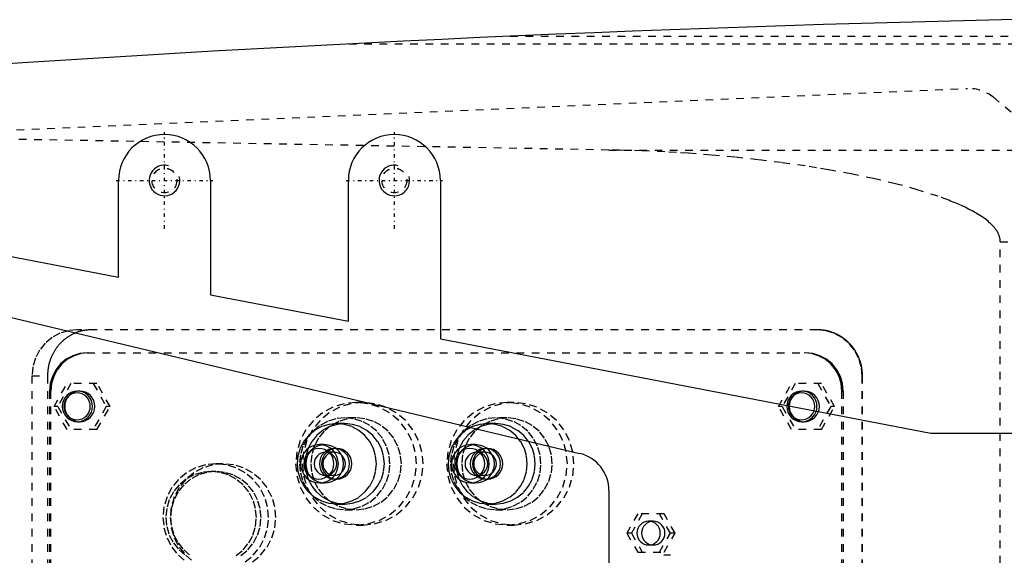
# Model space of a CAD drawing. Extents: x -1055 to 186, y -120 to 120.
# Tile 4 of 8: x -819 to -690, y 9 to 79. Entities that reach past the tile are written whole.
import ezdxf

# ---------------------------------------------------------------- set-up
doc = ezdxf.new("R2010")
doc.units = 0
doc.linetypes.add('CENTER', pattern=[1.5, 0.45, -0.5, 0.05, -0.5])
doc.linetypes.add('DASHED', pattern=[2, 1, -1])
for name, color, linetype in [('AM_0', 7, 'CONTINUOUS'), ('AM_10', 7, 'CONTINUOUS'), ('AM_3', 7, 'DASHED'), ('AM_7', 7, 'CENTER')]:
    doc.layers.add(name, color=color, linetype=linetype)

msp = doc.modelspace()

# ---------------------------------------------------------------- linework, layer by layer
at = {"layer": 'AM_0', "color": 7, "linetype": 'CONTINUOUS'}
for p, q in [((-806, 45.38), (-806, 58)), ((-794, 58), (-794, 43.08)), ((-776, 39.62), (-776, 58)), ((-764, 58), (-764, 37.31)), ((-830, 50), (-806, 45.38)), ((-794, 43.08), (-776, 39.62)), ((-828.85, 42.23), (-745.84, 22.36)), ((-764, 37.31), (-700, 25)), ((-700, 25), (-686.46, 25)), ((-742, 17.5), (-742, 7))]:
    msp.add_line(p, q, dxfattribs=at)
for centre, radius, start, end in [((-623.05, -2920.27), 3000, 91.26165, 97.35313), ((-800, 58), 6, 0, 180), ((-770, 58), 6, 0, 180), ((-747, 17.5), 5, 0, 76.5442)]:
    msp.add_arc(centre, radius, start, end, dxfattribs=at)
at = {"layer": 'AM_10', "color": 7, "linetype": 'CONTINUOUS'}
for centre in [(-800, 58), (-770, 58)]:
    msp.add_arc(centre, 2, 75, 15, dxfattribs=at)
at = {"layer": 'AM_3', "color": 6, "linetype": 'DASHED'}
for p, q in [((-775.92, 75.83), (-534.85, 75.83)), ((-754.88, 76.83), (-538.61, 76.83)), ((-925.22, 60), (-695.22, 70)), ((-691.83, 68.87), (-681.34, 60.27)), ((-742.03, 61.98), (-839.33, 63.73)), ((-742.03, 61.98), (-683.43, 61.98)), ((-690.94, 50), (-563.33, 50)), ((-690.94, -50), (-690.94, 50)), ((-714.78, 38.5), (-811.38, 38.5)), ((-810.08, 35.5), (-716.35, 35.5)), ((-817.29, 32.5), (-817.29, -32.5)), ((-817.29, 32.5), (-815.26, 32.5)), ((-815.26, 32.5), (-815.26, -32.5)), ((-708.96, -32.5), (-708.96, 32.5)), ((-708.96, 32.5), (-708.91, 32.5)), ((-708.91, -32.5), (-708.91, 32.5)), ((-814.41, 28.5), (-812.71, 31.5)), ((-812.22, 31.5), (-813.93, 28.5)), ((-808.81, 31.5), (-812.71, 31.5)), ((-809.3, 31.5), (-807.59, 28.5)), ((-807.1, 28.5), (-808.81, 31.5)), ((-719.87, 28.5), (-718.17, 31.5)), ((-717.68, 31.5), (-719.39, 28.5)), ((-714.27, 31.5), (-718.17, 31.5)), ((-714.75, 31.5), (-713.05, 28.5)), ((-712.56, 28.5), (-714.27, 31.5)), ((-815, 30.5), (-814.83, 30.5)), ((-815, 30.5), (-815, -30.5)), ((-814.83, -30.5), (-814.83, 30.5)), ((-811.05, 30.5), (-811.36, 30.5)), ((-716.51, 30.5), (-716.82, 30.5)), ((-711.6, 30.5), (-711.42, 30.5)), ((-711.6, -30.5), (-711.6, 30.5)), ((-711.42, 30.5), (-711.42, -30.5)), ((-812.71, 25.5), (-814.41, 28.5)), ((-813.93, 28.5), (-814.41, 28.5)), ((-813.93, 28.5), (-812.22, 25.5)), ((-807.59, 28.5), (-809.3, 25.5)), ((-808.81, 25.5), (-807.1, 28.5)), ((-807.1, 28.5), (-807.59, 28.5)), ((-774.13, 29), (-775, 29)), ((-754.43, 29), (-755.3, 29)), ((-718.17, 25.5), (-719.87, 28.5)), ((-719.39, 28.5), (-719.87, 28.5)), ((-719.39, 28.5), (-717.68, 25.5)), ((-713.05, 28.5), (-714.75, 25.5)), ((-714.27, 25.5), (-712.56, 28.5)), ((-712.56, 28.5), (-713.05, 28.5)), ((-775, 27), (-776.47, 27)), ((-755.3, 27), (-756.78, 27)), ((-811.36, 26.5), (-811.05, 26.5)), ((-776.47, 26.25), (-777.52, 26.25)), ((-756.78, 26.25), (-757.82, 26.25)), ((-716.82, 26.5), (-716.51, 26.5)), ((-808.81, 25.5), (-812.71, 25.5)), ((-714.27, 25.5), (-718.17, 25.5)), ((-779.1, 23.5), (-779.77, 23.5)), ((-759.4, 23.5), (-760.08, 23.5)), ((-777.86, 22.5), (-778.99, 22.5)), ((-777.52, 23), (-777.81, 23)), ((-758.17, 22.5), (-759.3, 22.5)), ((-757.82, 23), (-758.12, 23)), ((-792.35, 21), (-793.3, 21)), ((-793.3, 20), (-793.91, 20)), ((-778.99, 19.5), (-777.86, 19.5)), ((-759.3, 19.5), (-758.17, 19.5)), ((-779.77, 18.5), (-779.1, 18.5)), ((-777.81, 19), (-777.52, 19)), ((-760.08, 18.5), (-759.4, 18.5)), ((-758.12, 19), (-757.82, 19)), ((-777.52, 15.75), (-776.47, 15.75)), ((-757.82, 15.75), (-756.78, 15.75)), ((-776.47, 15), (-775, 15)), ((-756.78, 15), (-755.3, 15)), ((-738.24, 14.45), (-739.67, 11.95)), ((-737.64, 14.45), (-739.06, 11.95)), ((-734.79, 14.45), (-738.24, 14.45)), ((-733.98, 11.95), (-735.4, 14.45)), ((-733.37, 11.95), (-734.79, 14.45)), ((-775, 13), (-774.13, 13)), ((-755.3, 13), (-754.43, 13)), ((-736.22, 13.5), (-736.82, 13.5)), ((-739.67, 11.95), (-738.24, 9.45)), ((-739.06, 11.95), (-739.67, 11.95)), ((-739.06, 11.95), (-737.64, 9.45)), ((-735.4, 9.45), (-733.98, 11.95)), ((-734.79, 9.45), (-733.37, 11.95)), ((-733.37, 11.95), (-733.98, 11.95)), ((-736.82, 10.4), (-736.22, 10.4)), ((-738.24, 9.45), (-734.79, 9.45)), ((-733.95, 9.05), (-734.84, 9.05))]:
    msp.add_line(p, q, dxfattribs=at)
for points in [[(-811.38, 38.5), (-812.53, 38.38), (-813.64, 38.04), (-814.66, 37.49), (-815.56, 36.74), (-816.29, 35.83), (-816.84, 34.8), (-817.17, 33.67), (-817.29, 32.5)], [(-708.96, 32.5), (-709.07, 33.67), (-709.41, 34.8), (-709.96, 35.83), (-710.69, 36.74), (-711.59, 37.49), (-712.61, 38.04), (-713.72, 38.38), (-714.87, 38.5)], [(-810.08, 35.5), (-811.04, 35.4), (-811.96, 35.12), (-812.81, 34.66), (-813.56, 34.04), (-814.17, 33.28), (-814.63, 32.41), (-814.91, 31.48), (-815, 30.5)], [(-809.9, 35.5), (-810.86, 35.4), (-811.79, 35.12), (-812.64, 34.66), (-813.38, 34.04), (-814, 33.28), (-814.45, 32.41), (-814.73, 31.48), (-814.83, 30.5)], [(-711.6, 30.5), (-711.69, 31.48), (-711.97, 32.41), (-712.43, 33.28), (-713.04, 34.04), (-713.78, 34.66), (-714.63, 35.12), (-715.56, 35.4), (-716.52, 35.5)], [(-711.42, 30.5), (-711.52, 31.48), (-711.8, 32.41), (-712.25, 33.28), (-712.86, 34.04), (-713.61, 34.66), (-714.46, 35.12), (-715.38, 35.4), (-716.35, 35.5)], [(-789.47, 8.18), (-788.43, 9.05), (-787.57, 10.11), (-786.94, 11.32), (-786.54, 12.63), (-786.41, 14), (-786.54, 15.37), (-786.94, 16.68), (-787.57, 17.89), (-788.43, 18.95), (-789.47, 19.82), (-790.67, 20.47), (-791.96, 20.87), (-793.3, 21), (-794.65, 20.87), (-795.94, 20.47), (-797.13, 19.82), (-798.18, 18.95), (-799.04, 17.89), (-799.67, 16.68), (-800.07, 15.37), (-800.2, 14), (-800.07, 12.63), (-799.67, 11.32), (-799.04, 10.11), (-798.18, 9.05), (-797.13, 8.18)], [(-788.52, 8.18), (-787.47, 9.05), (-786.62, 10.11), (-785.98, 11.32), (-785.59, 12.63), (-785.46, 14), (-785.59, 15.37), (-785.98, 16.68), (-786.62, 17.89), (-787.47, 18.95), (-788.52, 19.82), (-789.71, 20.47), (-791, 20.87), (-792.35, 21), (-793.69, 20.87), (-794.99, 20.47), (-796.18, 19.82), (-797.22, 18.95), (-798.08, 17.89), (-798.72, 16.68), (-799.11, 15.37), (-799.24, 14), (-799.11, 12.63), (-798.72, 11.32), (-798.08, 10.11), (-797.22, 9.05), (-796.18, 8.18)], [(-790.63, 9.01), (-789.73, 9.76), (-789, 10.67), (-788.45, 11.7), (-788.12, 12.83), (-788, 14), (-788.12, 15.17), (-788.45, 16.3), (-789, 17.33), (-789.73, 18.24), (-790.63, 18.99), (-791.65, 19.54), (-792.76, 19.88), (-793.91, 20), (-795.06, 19.88), (-796.17, 19.54), (-797.19, 18.99), (-798.09, 18.24), (-798.82, 17.33), (-799.37, 16.3), (-799.71, 15.17), (-799.82, 14), (-799.71, 12.83), (-799.37, 11.7), (-798.82, 10.67), (-798.09, 9.76), (-797.19, 9.01)], [(-790.02, 9.01), (-789.13, 9.76), (-788.39, 10.67), (-787.85, 11.7), (-787.51, 12.83), (-787.4, 14), (-787.51, 15.17), (-787.85, 16.3), (-788.39, 17.33), (-789.13, 18.24), (-790.02, 18.99), (-791.04, 19.54), (-792.15, 19.88), (-793.3, 20), (-794.46, 19.88), (-795.57, 19.54), (-796.59, 18.99), (-797.48, 18.24), (-798.22, 17.33), (-798.76, 16.3), (-799.1, 15.17), (-799.21, 14), (-799.1, 12.83), (-798.76, 11.7), (-798.22, 10.67), (-797.48, 9.76), (-796.59, 9.01)]]:
    msp.add_lwpolyline(points, dxfattribs=at)
for points in [[(-811.36, 30.5), (-811.74, 30.46), (-812.11, 30.35), (-812.45, 30.16), (-812.75, 29.91), (-813, 29.61), (-813.18, 29.27), (-813.29, 28.89), (-813.33, 28.5), (-813.29, 28.11), (-813.18, 27.73), (-813, 27.39), (-812.75, 27.09), (-812.45, 26.84), (-812.11, 26.65), (-811.74, 26.54), (-811.36, 26.5), (-810.97, 26.54), (-810.6, 26.65), (-810.26, 26.84), (-809.96, 27.09), (-809.72, 27.39), (-809.54, 27.73), (-809.43, 28.11), (-809.39, 28.5), (-809.43, 28.89), (-809.54, 29.27), (-809.72, 29.61), (-809.96, 29.91), (-810.26, 30.16), (-810.6, 30.35), (-810.97, 30.46)], [(-811.4, 26.75), (-811.06, 26.78), (-810.74, 26.88), (-810.44, 27.04), (-810.18, 27.26), (-809.97, 27.53), (-809.81, 27.83), (-809.71, 28.16), (-809.68, 28.5), (-809.71, 28.84), (-809.81, 29.17), (-809.97, 29.47), (-810.18, 29.74), (-810.44, 29.96), (-810.74, 30.12), (-811.06, 30.22), (-811.4, 30.25), (-811.74, 30.22), (-812.06, 30.12), (-812.36, 29.96), (-812.62, 29.74), (-812.83, 29.47), (-812.99, 29.17), (-813.09, 28.84), (-813.12, 28.5), (-813.09, 28.16), (-812.99, 27.83), (-812.83, 27.53), (-812.62, 27.26), (-812.36, 27.04), (-812.06, 26.88), (-811.74, 26.78)], [(-811.05, 30.5), (-811.44, 30.46), (-811.81, 30.35), (-812.15, 30.16), (-812.45, 29.91), (-812.69, 29.61), (-812.87, 29.27), (-812.99, 28.89), (-813.02, 28.5), (-812.99, 28.11), (-812.87, 27.73), (-812.69, 27.39), (-812.45, 27.09), (-812.15, 26.84), (-811.81, 26.65), (-811.44, 26.54), (-811.05, 26.5), (-810.67, 26.54), (-810.3, 26.65), (-809.96, 26.84), (-809.66, 27.09), (-809.42, 27.39), (-809.23, 27.73), (-809.12, 28.11), (-809.08, 28.5), (-809.12, 28.89), (-809.23, 29.27), (-809.42, 29.61), (-809.66, 29.91), (-809.96, 30.16), (-810.3, 30.35), (-810.67, 30.46)], [(-716.82, 30.5), (-717.2, 30.46), (-717.57, 30.35), (-717.91, 30.16), (-718.21, 29.91), (-718.45, 29.61), (-718.64, 29.27), (-718.75, 28.89), (-718.79, 28.5), (-718.75, 28.11), (-718.64, 27.73), (-718.45, 27.39), (-718.21, 27.09), (-717.91, 26.84), (-717.57, 26.65), (-717.2, 26.54), (-716.82, 26.5), (-716.43, 26.54), (-716.06, 26.65), (-715.72, 26.84), (-715.42, 27.09), (-715.18, 27.39), (-715, 27.73), (-714.88, 28.11), (-714.85, 28.5), (-714.88, 28.89), (-715, 29.27), (-715.18, 29.61), (-715.42, 29.91), (-715.72, 30.16), (-716.06, 30.35), (-716.43, 30.46)], [(-716.86, 26.75), (-716.52, 26.78), (-716.2, 26.88), (-715.9, 27.04), (-715.64, 27.26), (-715.43, 27.53), (-715.27, 27.83), (-715.17, 28.16), (-715.14, 28.5), (-715.17, 28.84), (-715.27, 29.17), (-715.43, 29.47), (-715.64, 29.74), (-715.9, 29.96), (-716.2, 30.12), (-716.52, 30.22), (-716.86, 30.25), (-717.2, 30.22), (-717.52, 30.12), (-717.82, 29.96), (-718.08, 29.74), (-718.29, 29.47), (-718.45, 29.17), (-718.55, 28.84), (-718.58, 28.5), (-718.55, 28.16), (-718.45, 27.83), (-718.29, 27.53), (-718.08, 27.26), (-717.82, 27.04), (-717.52, 26.88), (-717.2, 26.78)], [(-716.51, 30.5), (-716.9, 30.46), (-717.27, 30.35), (-717.61, 30.16), (-717.91, 29.91), (-718.15, 29.61), (-718.33, 29.27), (-718.44, 28.89), (-718.48, 28.5), (-718.44, 28.11), (-718.33, 27.73), (-718.15, 27.39), (-717.91, 27.09), (-717.61, 26.84), (-717.27, 26.65), (-716.9, 26.54), (-716.51, 26.5), (-716.13, 26.54), (-715.76, 26.65), (-715.42, 26.84), (-715.12, 27.09), (-714.88, 27.39), (-714.69, 27.73), (-714.58, 28.11), (-714.54, 28.5), (-714.58, 28.89), (-714.69, 29.27), (-714.88, 29.61), (-715.12, 29.91), (-715.42, 30.16), (-715.76, 30.35), (-716.13, 30.46)], [(-775, 13), (-773.46, 13.15), (-771.98, 13.61), (-770.62, 14.35), (-769.43, 15.34), (-768.45, 16.56), (-767.72, 17.94), (-767.27, 19.44), (-767.12, 21), (-767.27, 22.56), (-767.72, 24.06), (-768.45, 25.44), (-769.43, 26.66), (-770.62, 27.65), (-771.98, 28.39), (-773.46, 28.85), (-775, 29), (-776.54, 28.85), (-778.01, 28.39), (-779.38, 27.65), (-780.57, 26.66), (-781.55, 25.44), (-782.28, 24.06), (-782.73, 22.56), (-782.88, 21), (-782.73, 19.44), (-782.28, 17.94), (-781.55, 16.56), (-780.57, 15.34), (-779.38, 14.35), (-778.01, 13.61), (-776.54, 13.15)], [(-774.13, 13), (-772.59, 13.15), (-771.12, 13.61), (-769.75, 14.35), (-768.56, 15.34), (-767.58, 16.56), (-766.85, 17.94), (-766.4, 19.44), (-766.25, 21), (-766.4, 22.56), (-766.85, 24.06), (-767.58, 25.44), (-768.56, 26.66), (-769.75, 27.65), (-771.12, 28.39), (-772.59, 28.85), (-774.13, 29), (-775.67, 28.85), (-777.15, 28.39), (-778.51, 27.65), (-779.7, 26.66), (-780.68, 25.44), (-781.41, 24.06), (-781.86, 22.56), (-782.01, 21), (-781.86, 19.44), (-781.41, 17.94), (-780.68, 16.56), (-779.7, 15.34), (-778.51, 14.35), (-777.15, 13.61), (-775.67, 13.15)], [(-755.3, 13), (-753.77, 13.15), (-752.29, 13.61), (-750.93, 14.35), (-749.73, 15.34), (-748.75, 16.56), (-748.02, 17.94), (-747.58, 19.44), (-747.42, 21), (-747.58, 22.56), (-748.02, 24.06), (-748.75, 25.44), (-749.73, 26.66), (-750.93, 27.65), (-752.29, 28.39), (-753.77, 28.85), (-755.3, 29), (-756.84, 28.85), (-758.32, 28.39), (-759.68, 27.65), (-760.87, 26.66), (-761.85, 25.44), (-762.58, 24.06), (-763.03, 22.56), (-763.18, 21), (-763.03, 19.44), (-762.58, 17.94), (-761.85, 16.56), (-760.87, 15.34), (-759.68, 14.35), (-758.32, 13.61), (-756.84, 13.15)], [(-754.43, 13), (-752.9, 13.15), (-751.42, 13.61), (-750.06, 14.35), (-748.86, 15.34), (-747.88, 16.56), (-747.16, 17.94), (-746.71, 19.44), (-746.56, 21), (-746.71, 22.56), (-747.16, 24.06), (-747.88, 25.44), (-748.86, 26.66), (-750.06, 27.65), (-751.42, 28.39), (-752.9, 28.85), (-754.43, 29), (-755.97, 28.85), (-757.45, 28.39), (-758.81, 27.65), (-760.01, 26.66), (-760.99, 25.44), (-761.71, 24.06), (-762.16, 22.56), (-762.31, 21), (-762.16, 19.44), (-761.71, 17.94), (-760.99, 16.56), (-760.01, 15.34), (-758.81, 14.35), (-757.45, 13.61), (-755.97, 13.15)], [(-776.47, 15), (-775.32, 15.12), (-774.21, 15.46), (-773.19, 16.01), (-772.3, 16.76), (-771.56, 17.67), (-771.02, 18.7), (-770.68, 19.83), (-770.57, 21), (-770.68, 22.17), (-771.02, 23.3), (-771.56, 24.33), (-772.3, 25.24), (-773.19, 25.99), (-774.21, 26.54), (-775.32, 26.88), (-776.47, 27), (-777.63, 26.88), (-778.74, 26.54), (-779.76, 25.99), (-780.65, 25.24), (-781.39, 24.33), (-781.93, 23.3), (-782.27, 22.17), (-782.38, 21), (-782.27, 19.83), (-781.93, 18.7), (-781.39, 17.67), (-780.65, 16.76), (-779.76, 16.01), (-778.74, 15.46), (-777.63, 15.12)], [(-775, 15), (-773.85, 15.12), (-772.74, 15.46), (-771.72, 16.01), (-770.82, 16.76), (-770.09, 17.67), (-769.54, 18.7), (-769.2, 19.83), (-769.09, 21), (-769.2, 22.17), (-769.54, 23.3), (-770.09, 24.33), (-770.82, 25.24), (-771.72, 25.99), (-772.74, 26.54), (-773.85, 26.88), (-775, 27), (-776.15, 26.88), (-777.26, 26.54), (-778.28, 25.99), (-779.18, 25.24), (-779.91, 24.33), (-780.46, 23.3), (-780.79, 22.17), (-780.91, 21), (-780.79, 19.83), (-780.46, 18.7), (-779.91, 17.67), (-779.18, 16.76), (-778.28, 16.01), (-777.26, 15.46), (-776.15, 15.12)], [(-756.78, 15), (-755.63, 15.12), (-754.52, 15.46), (-753.5, 16.01), (-752.6, 16.76), (-751.87, 17.67), (-751.32, 18.7), (-750.98, 19.83), (-750.87, 21), (-750.98, 22.17), (-751.32, 23.3), (-751.87, 24.33), (-752.6, 25.24), (-753.5, 25.99), (-754.52, 26.54), (-755.63, 26.88), (-756.78, 27), (-757.93, 26.88), (-759.04, 26.54), (-760.06, 25.99), (-760.96, 25.24), (-761.69, 24.33), (-762.24, 23.3), (-762.57, 22.17), (-762.69, 21), (-762.57, 19.83), (-762.24, 18.7), (-761.69, 17.67), (-760.96, 16.76), (-760.06, 16.01), (-759.04, 15.46), (-757.93, 15.12)], [(-755.3, 15), (-754.15, 15.12), (-753.04, 15.46), (-752.02, 16.01), (-751.12, 16.76), (-750.39, 17.67), (-749.84, 18.7), (-749.51, 19.83), (-749.39, 21), (-749.51, 22.17), (-749.84, 23.3), (-750.39, 24.33), (-751.12, 25.24), (-752.02, 25.99), (-753.04, 26.54), (-754.15, 26.88), (-755.3, 27), (-756.46, 26.88), (-757.56, 26.54), (-758.59, 25.99), (-759.48, 25.24), (-760.22, 24.33), (-760.76, 23.3), (-761.1, 22.17), (-761.21, 21), (-761.1, 19.83), (-760.76, 18.7), (-760.22, 17.67), (-759.48, 16.76), (-758.59, 16.01), (-757.56, 15.46), (-756.46, 15.12)], [(-777.52, 15.75), (-776.51, 15.85), (-775.54, 16.15), (-774.64, 16.63), (-773.86, 17.29), (-773.22, 18.08), (-772.74, 18.99), (-772.45, 19.98), (-772.35, 21), (-772.45, 22.02), (-772.74, 23.01), (-773.22, 23.92), (-773.86, 24.71), (-774.64, 25.37), (-775.54, 25.85), (-776.51, 26.15), (-777.52, 26.25), (-778.53, 26.15), (-779.5, 25.85), (-780.39, 25.37), (-781.17, 24.71), (-781.82, 23.92), (-782.29, 23.01), (-782.59, 22.02), (-782.69, 21), (-782.59, 19.98), (-782.29, 18.99), (-781.82, 18.08), (-781.17, 17.29), (-780.39, 16.63), (-779.5, 16.15), (-778.53, 15.85)], [(-776.47, 15.75), (-775.47, 15.85), (-774.5, 16.15), (-773.6, 16.63), (-772.82, 17.29), (-772.18, 18.08), (-771.7, 18.99), (-771.4, 19.98), (-771.3, 21), (-771.4, 22.02), (-771.7, 23.01), (-772.18, 23.92), (-772.82, 24.71), (-773.6, 25.37), (-774.5, 25.85), (-775.47, 26.15), (-776.47, 26.25), (-777.48, 26.15), (-778.45, 25.85), (-779.35, 25.37), (-780.13, 24.71), (-780.77, 23.92), (-781.25, 23.01), (-781.55, 22.02), (-781.65, 21), (-781.55, 19.98), (-781.25, 18.99), (-780.77, 18.08), (-780.13, 17.29), (-779.35, 16.63), (-778.45, 16.15), (-777.48, 15.85)], [(-757.82, 15.75), (-756.81, 15.85), (-755.84, 16.15), (-754.95, 16.63), (-754.16, 17.29), (-753.52, 18.08), (-753.04, 18.99), (-752.75, 19.98), (-752.65, 21), (-752.75, 22.02), (-753.04, 23.01), (-753.52, 23.92), (-754.16, 24.71), (-754.95, 25.37), (-755.84, 25.85), (-756.81, 26.15), (-757.82, 26.25), (-758.83, 26.15), (-759.8, 25.85), (-760.69, 25.37), (-761.48, 24.71), (-762.12, 23.92), (-762.6, 23.01), (-762.89, 22.02), (-762.99, 21), (-762.89, 19.98), (-762.6, 18.99), (-762.12, 18.08), (-761.48, 17.29), (-760.69, 16.63), (-759.8, 16.15), (-758.83, 15.85)], [(-756.78, 15.75), (-755.77, 15.85), (-754.8, 16.15), (-753.91, 16.63), (-753.12, 17.29), (-752.48, 18.08), (-752, 18.99), (-751.71, 19.98), (-751.61, 21), (-751.71, 22.02), (-752, 23.01), (-752.48, 23.92), (-753.12, 24.71), (-753.91, 25.37), (-754.8, 25.85), (-755.77, 26.15), (-756.78, 26.25), (-757.79, 26.15), (-758.76, 25.85), (-759.65, 25.37), (-760.43, 24.71), (-761.08, 23.92), (-761.56, 23.01), (-761.85, 22.02), (-761.95, 21), (-761.85, 19.98), (-761.56, 18.99), (-761.08, 18.08), (-760.43, 17.29), (-759.65, 16.63), (-758.76, 16.15), (-757.79, 15.85)], [(-779.77, 18.5), (-779.29, 18.55), (-778.83, 18.69), (-778.41, 18.92), (-778.03, 19.23), (-777.73, 19.61), (-777.5, 20.04), (-777.36, 20.51), (-777.31, 21), (-777.36, 21.49), (-777.5, 21.96), (-777.73, 22.39), (-778.03, 22.77), (-778.41, 23.08), (-778.83, 23.31), (-779.29, 23.45), (-779.77, 23.5), (-780.25, 23.45), (-780.72, 23.31), (-781.14, 23.08), (-781.52, 22.77), (-781.82, 22.39), (-782.05, 21.96), (-782.19, 21.49), (-782.24, 21), (-782.19, 20.51), (-782.05, 20.04), (-781.82, 19.61), (-781.52, 19.23), (-781.14, 18.92), (-780.72, 18.69), (-780.25, 18.55)], [(-779.1, 18.5), (-778.62, 18.55), (-778.15, 18.69), (-777.73, 18.92), (-777.36, 19.23), (-777.05, 19.61), (-776.82, 20.04), (-776.68, 20.51), (-776.64, 21), (-776.68, 21.49), (-776.82, 21.96), (-777.05, 22.39), (-777.36, 22.77), (-777.73, 23.08), (-778.15, 23.31), (-778.62, 23.45), (-779.1, 23.5), (-779.58, 23.45), (-780.04, 23.31), (-780.46, 23.08), (-780.84, 22.77), (-781.14, 22.39), (-781.37, 21.96), (-781.51, 21.49), (-781.56, 21), (-781.51, 20.51), (-781.37, 20.04), (-781.14, 19.61), (-780.84, 19.23), (-780.46, 18.92), (-780.04, 18.69), (-779.58, 18.55)], [(-760.08, 18.5), (-759.6, 18.55), (-759.14, 18.69), (-758.71, 18.92), (-758.34, 19.23), (-758.03, 19.61), (-757.8, 20.04), (-757.66, 20.51), (-757.62, 21), (-757.66, 21.49), (-757.8, 21.96), (-758.03, 22.39), (-758.34, 22.77), (-758.71, 23.08), (-759.14, 23.31), (-759.6, 23.45), (-760.08, 23.5), (-760.56, 23.45), (-761.02, 23.31), (-761.45, 23.08), (-761.82, 22.77), (-762.13, 22.39), (-762.35, 21.96), (-762.49, 21.49), (-762.54, 21), (-762.49, 20.51), (-762.35, 20.04), (-762.13, 19.61), (-761.82, 19.23), (-761.45, 18.92), (-761.02, 18.69), (-760.56, 18.55)], [(-759.4, 18.5), (-758.92, 18.55), (-758.46, 18.69), (-758.03, 18.92), (-757.66, 19.23), (-757.35, 19.61), (-757.13, 20.04), (-756.99, 20.51), (-756.94, 21), (-756.99, 21.49), (-757.13, 21.96), (-757.35, 22.39), (-757.66, 22.77), (-758.03, 23.08), (-758.46, 23.31), (-758.92, 23.45), (-759.4, 23.5), (-759.88, 23.45), (-760.34, 23.31), (-760.77, 23.08), (-761.14, 22.77), (-761.45, 22.39), (-761.68, 21.96), (-761.82, 21.49), (-761.86, 21), (-761.82, 20.51), (-761.68, 20.04), (-761.45, 19.61), (-761.14, 19.23), (-760.77, 18.92), (-760.34, 18.69), (-759.88, 18.55)], [(-779.86, 23), (-780.25, 22.96), (-780.61, 22.85), (-780.96, 22.66), (-781.25, 22.41), (-781.5, 22.11), (-781.68, 21.77), (-781.79, 21.39), (-781.83, 21), (-781.79, 20.61), (-781.68, 20.23), (-781.5, 19.89), (-781.25, 19.59), (-780.96, 19.34), (-780.61, 19.15), (-780.25, 19.04), (-779.86, 19), (-779.48, 19.04), (-779.11, 19.15), (-778.77, 19.34), (-778.47, 19.59), (-778.22, 19.89), (-778.04, 20.23), (-777.93, 20.61), (-777.89, 21), (-777.93, 21.39), (-778.04, 21.77), (-778.22, 22.11), (-778.47, 22.41), (-778.77, 22.66), (-779.11, 22.85), (-779.48, 22.96)], [(-778.99, 19.5), (-778.7, 19.53), (-778.43, 19.61), (-778.17, 19.75), (-777.95, 19.94), (-777.76, 20.17), (-777.63, 20.43), (-777.54, 20.71), (-777.52, 21), (-777.54, 21.29), (-777.63, 21.57), (-777.76, 21.83), (-777.95, 22.06), (-778.17, 22.25), (-778.43, 22.39), (-778.7, 22.47), (-778.99, 22.5), (-779.28, 22.47), (-779.56, 22.39), (-779.81, 22.25), (-780.04, 22.06), (-780.22, 21.83), (-780.36, 21.57), (-780.44, 21.29), (-780.47, 21), (-780.44, 20.71), (-780.36, 20.43), (-780.22, 20.17), (-780.04, 19.94), (-779.81, 19.75), (-779.56, 19.61), (-779.28, 19.53)], [(-777.81, 19), (-777.43, 19.04), (-777.06, 19.15), (-776.72, 19.34), (-776.42, 19.59), (-776.17, 19.89), (-775.99, 20.23), (-775.88, 20.61), (-775.84, 21), (-775.88, 21.39), (-775.99, 21.77), (-776.17, 22.11), (-776.42, 22.41), (-776.72, 22.66), (-777.06, 22.85), (-777.43, 22.96), (-777.81, 23), (-778.2, 22.96), (-778.57, 22.85), (-778.91, 22.66), (-779.2, 22.41), (-779.45, 22.11), (-779.63, 21.77), (-779.74, 21.39), (-779.78, 21), (-779.74, 20.61), (-779.63, 20.23), (-779.45, 19.89), (-779.2, 19.59), (-778.91, 19.34), (-778.57, 19.15), (-778.2, 19.04)], [(-777.52, 19), (-777.13, 19.04), (-776.76, 19.15), (-776.42, 19.34), (-776.12, 19.59), (-775.88, 19.89), (-775.7, 20.23), (-775.59, 20.61), (-775.55, 21), (-775.59, 21.39), (-775.7, 21.77), (-775.88, 22.11), (-776.12, 22.41), (-776.42, 22.66), (-776.76, 22.85), (-777.13, 22.96), (-777.52, 23), (-777.9, 22.96), (-778.27, 22.85), (-778.61, 22.66), (-778.91, 22.41), (-779.15, 22.11), (-779.34, 21.77), (-779.45, 21.39), (-779.49, 21), (-779.45, 20.61), (-779.34, 20.23), (-779.15, 19.89), (-778.91, 19.59), (-778.61, 19.34), (-778.27, 19.15), (-777.9, 19.04)], [(-777.86, 19.5), (-777.58, 19.53), (-777.3, 19.61), (-777.04, 19.75), (-776.82, 19.94), (-776.64, 20.17), (-776.5, 20.43), (-776.42, 20.71), (-776.39, 21), (-776.42, 21.29), (-776.5, 21.57), (-776.64, 21.83), (-776.82, 22.06), (-777.04, 22.25), (-777.3, 22.39), (-777.58, 22.47), (-777.86, 22.5), (-778.15, 22.47), (-778.43, 22.39), (-778.68, 22.25), (-778.91, 22.06), (-779.09, 21.83), (-779.23, 21.57), (-779.31, 21.29), (-779.34, 21), (-779.31, 20.71), (-779.23, 20.43), (-779.09, 20.17), (-778.91, 19.94), (-778.68, 19.75), (-778.43, 19.61), (-778.15, 19.53)], [(-760.16, 23), (-760.55, 22.96), (-760.92, 22.85), (-761.26, 22.66), (-761.56, 22.41), (-761.8, 22.11), (-761.98, 21.77), (-762.1, 21.39), (-762.13, 21), (-762.1, 20.61), (-761.98, 20.23), (-761.8, 19.89), (-761.56, 19.59), (-761.26, 19.34), (-760.92, 19.15), (-760.55, 19.04), (-760.16, 19), (-759.78, 19.04), (-759.41, 19.15), (-759.07, 19.34), (-758.77, 19.59), (-758.53, 19.89), (-758.35, 20.23), (-758.23, 20.61), (-758.2, 21), (-758.23, 21.39), (-758.35, 21.77), (-758.53, 22.11), (-758.77, 22.41), (-759.07, 22.66), (-759.41, 22.85), (-759.78, 22.96)], [(-759.3, 19.5), (-759.01, 19.53), (-758.73, 19.61), (-758.48, 19.75), (-758.25, 19.94), (-758.07, 20.17), (-757.93, 20.43), (-757.85, 20.71), (-757.82, 21), (-757.85, 21.29), (-757.93, 21.57), (-758.07, 21.83), (-758.25, 22.06), (-758.48, 22.25), (-758.73, 22.39), (-759.01, 22.47), (-759.3, 22.5), (-759.58, 22.47), (-759.86, 22.39), (-760.12, 22.25), (-760.34, 22.06), (-760.52, 21.83), (-760.66, 21.57), (-760.75, 21.29), (-760.77, 21), (-760.75, 20.71), (-760.66, 20.43), (-760.52, 20.17), (-760.34, 19.94), (-760.12, 19.75), (-759.86, 19.61), (-759.58, 19.53)], [(-758.12, 19), (-757.73, 19.04), (-757.36, 19.15), (-757.02, 19.34), (-756.72, 19.59), (-756.48, 19.89), (-756.3, 20.23), (-756.18, 20.61), (-756.15, 21), (-756.18, 21.39), (-756.3, 21.77), (-756.48, 22.11), (-756.72, 22.41), (-757.02, 22.66), (-757.36, 22.85), (-757.73, 22.96), (-758.12, 23), (-758.5, 22.96), (-758.87, 22.85), (-759.21, 22.66), (-759.51, 22.41), (-759.75, 22.11), (-759.94, 21.77), (-760.05, 21.39), (-760.09, 21), (-760.05, 20.61), (-759.94, 20.23), (-759.75, 19.89), (-759.51, 19.59), (-759.21, 19.34), (-758.87, 19.15), (-758.5, 19.04)], [(-757.82, 19), (-757.44, 19.04), (-757.07, 19.15), (-756.73, 19.34), (-756.43, 19.59), (-756.18, 19.89), (-756, 20.23), (-755.89, 20.61), (-755.85, 21), (-755.89, 21.39), (-756, 21.77), (-756.18, 22.11), (-756.43, 22.41), (-756.73, 22.66), (-757.07, 22.85), (-757.44, 22.96), (-757.82, 23), (-758.2, 22.96), (-758.57, 22.85), (-758.91, 22.66), (-759.21, 22.41), (-759.46, 22.11), (-759.64, 21.77), (-759.75, 21.39), (-759.79, 21), (-759.75, 20.61), (-759.64, 20.23), (-759.46, 19.89), (-759.21, 19.59), (-758.91, 19.34), (-758.57, 19.15), (-758.2, 19.04)], [(-758.17, 19.5), (-757.88, 19.53), (-757.6, 19.61), (-757.35, 19.75), (-757.12, 19.94), (-756.94, 20.17), (-756.8, 20.43), (-756.72, 20.71), (-756.69, 21), (-756.72, 21.29), (-756.8, 21.57), (-756.94, 21.83), (-757.12, 22.06), (-757.35, 22.25), (-757.6, 22.39), (-757.88, 22.47), (-758.17, 22.5), (-758.46, 22.47), (-758.73, 22.39), (-758.99, 22.25), (-759.21, 22.06), (-759.4, 21.83), (-759.53, 21.57), (-759.62, 21.29), (-759.65, 21), (-759.62, 20.71), (-759.53, 20.43), (-759.4, 20.17), (-759.21, 19.94), (-758.99, 19.75), (-758.73, 19.61), (-758.46, 19.53)], [(-736.82, 13.5), (-737.12, 13.47), (-737.41, 13.38), (-737.67, 13.24), (-737.9, 13.05), (-738.09, 12.81), (-738.23, 12.54), (-738.32, 12.25), (-738.35, 11.95), (-738.32, 11.65), (-738.23, 11.36), (-738.09, 11.09), (-737.9, 10.85), (-737.67, 10.66), (-737.41, 10.52), (-737.12, 10.43), (-736.82, 10.4), (-736.53, 10.43), (-736.24, 10.52), (-735.98, 10.66), (-735.74, 10.85), (-735.55, 11.09), (-735.41, 11.36), (-735.33, 11.65), (-735.3, 11.95), (-735.33, 12.25), (-735.41, 12.54), (-735.55, 12.81), (-735.74, 13.05), (-735.98, 13.24), (-736.24, 13.38), (-736.53, 13.47)], [(-736.22, 13.5), (-736.51, 13.47), (-736.8, 13.38), (-737.06, 13.24), (-737.29, 13.05), (-737.48, 12.81), (-737.63, 12.54), (-737.71, 12.25), (-737.74, 11.95), (-737.71, 11.65), (-737.63, 11.36), (-737.48, 11.09), (-737.29, 10.85), (-737.06, 10.66), (-736.8, 10.52), (-736.51, 10.43), (-736.22, 10.4), (-735.92, 10.43), (-735.63, 10.52), (-735.37, 10.66), (-735.14, 10.85), (-734.95, 11.09), (-734.81, 11.36), (-734.72, 11.65), (-734.69, 11.95), (-734.72, 12.25), (-734.81, 12.54), (-734.95, 12.81), (-735.14, 13.05), (-735.37, 13.24), (-735.63, 13.38), (-735.92, 13.47)]]:
    msp.add_lwpolyline(points, close=True, dxfattribs=at)
for points in [[(-690.94, 50, 0), (-690.94, 50.04, 0), (-690.94, 50.12, 0), (-690.94, 50.2, 0), (-690.95, 50.24, 0), (-690.95, 50.28, 0), (-690.96, 50.36, 0), (-690.98, 50.44, 0), (-691, 50.52, 0), (-691.02, 50.6, 0), (-691.04, 50.68, 0), (-691.05, 50.72, 0), (-691.06, 50.76, 0), (-691.09, 50.83, 0), (-691.12, 50.91, 0), (-691.15, 50.99, 0), (-691.19, 51.06, 0), (-691.22, 51.14, 0), (-691.24, 51.18, 0), (-691.26, 51.21, 0), (-691.3, 51.29, 0), (-691.35, 51.36, 0), (-691.37, 51.4, 0), (-691.39, 51.43, 0), (-691.44, 51.5, 0), (-691.48, 51.57, 0), (-691.51, 51.61, 0), (-691.53, 51.64, 0), (-691.58, 51.71, 0), (-691.64, 51.78, 0), (-691.69, 51.84, 0), (-691.74, 51.91, 0), (-691.8, 51.97, 0), (-691.83, 52, 0), (-691.86, 52.03, 0), (-691.91, 52.09, 0), (-691.97, 52.15, 0), (-692.03, 52.21, 0), (-692.08, 52.27, 0), (-692.14, 52.33, 0), (-692.17, 52.36, 0), (-692.2, 52.38, 0), (-692.26, 52.44, 0), (-692.32, 52.49, 0), (-692.53, 52.67, 0), (-692.91, 52.97, 0), (-693.31, 53.26, 0), (-693.52, 53.39, 0), (-693.73, 53.53, 0), (-694.16, 53.79, 0), (-694.6, 54.03, 0), (-695.06, 54.27, 0), (-695.52, 54.5, 0), (-695.99, 54.72, 0), (-696.22, 54.82, 0), (-696.46, 54.93, 0), (-696.93, 55.13, 0), (-697.41, 55.32, 0), (-697.64, 55.41, 0), (-699.05, 55.93, 0), (-701.78, 56.8, 0), (-704.59, 57.57, 0), (-707.47, 58.25, 0), (-710.41, 58.86, 0), (-713.39, 59.41, 0), (-714.9, 59.66, 0), (-716.41, 59.9, 0), (-719.46, 60.33, 0), (-722.52, 60.71, 0), (-725.58, 61.04, 0), (-728.64, 61.32, 0), (-731.68, 61.55, 0), (-733.19, 61.65, 0), (-734.69, 61.74, 0), (-737.67, 61.87, 0), (-740.59, 61.96, 0), (-742.03, 61.98, 0)], [(-809.53, 38.5, 0), (-809.57, 38.5, 0), (-809.65, 38.5, 0), (-809.73, 38.5, 0), (-809.77, 38.49, 0), (-809.81, 38.49, 0), (-809.89, 38.49, 0), (-809.97, 38.48, 0), (-810.05, 38.47, 0), (-810.14, 38.47, 0), (-810.22, 38.46, 0), (-810.26, 38.45, 0), (-810.3, 38.45, 0), (-810.38, 38.43, 0), (-810.46, 38.42, 0), (-810.54, 38.41, 0), (-810.63, 38.39, 0), (-810.71, 38.37, 0), (-810.75, 38.36, 0), (-810.79, 38.35, 0), (-810.87, 38.33, 0), (-810.95, 38.31, 0), (-810.99, 38.3, 0), (-811.03, 38.29, 0), (-811.11, 38.27, 0), (-811.2, 38.24, 0), (-811.24, 38.23, 0), (-811.28, 38.22, 0), (-811.36, 38.19, 0), (-811.44, 38.16, 0), (-811.52, 38.13, 0), (-811.59, 38.1, 0), (-811.67, 38.07, 0), (-811.71, 38.05, 0), (-811.75, 38.03, 0), (-811.83, 38, 0), (-811.91, 37.96, 0), (-811.98, 37.92, 0), (-812.06, 37.88, 0), (-812.13, 37.85, 0), (-812.17, 37.83, 0), (-812.21, 37.8, 0), (-812.28, 37.76, 0), (-812.36, 37.72, 0), (-812.43, 37.68, 0), (-812.5, 37.63, 0), (-812.57, 37.58, 0), (-812.61, 37.56, 0), (-812.64, 37.54, 0), (-812.71, 37.49, 0), (-812.78, 37.44, 0), (-812.85, 37.39, 0), (-812.92, 37.34, 0), (-812.99, 37.29, 0), (-813.02, 37.26, 0), (-813.05, 37.23, 0), (-813.12, 37.18, 0), (-813.18, 37.13, 0), (-813.24, 37.07, 0), (-813.31, 37.02, 0), (-813.37, 36.96, 0), (-813.4, 36.93, 0), (-813.43, 36.9, 0), (-813.48, 36.84, 0), (-813.54, 36.79, 0), (-813.57, 36.76, 0), (-813.6, 36.73, 0), (-813.66, 36.67, 0), (-813.71, 36.6, 0), (-813.74, 36.57, 0), (-813.77, 36.54, 0), (-813.82, 36.48, 0), (-813.87, 36.41, 0), (-813.93, 36.35, 0), (-813.98, 36.28, 0), (-814.03, 36.22, 0), (-814.06, 36.18, 0), (-814.08, 36.15, 0), (-814.13, 36.08, 0), (-814.18, 36.01, 0), (-814.23, 35.94, 0), (-814.28, 35.86, 0), (-814.32, 35.79, 0), (-814.35, 35.75, 0), (-814.37, 35.72, 0), (-814.41, 35.64, 0), (-814.46, 35.56, 0), (-814.5, 35.49, 0), (-814.54, 35.41, 0), (-814.58, 35.33, 0), (-814.6, 35.29, 0), (-814.62, 35.25, 0), (-814.66, 35.17, 0), (-814.7, 35.09, 0), (-814.73, 35.01, 0), (-814.77, 34.93, 0), (-814.8, 34.85, 0), (-814.82, 34.81, 0), (-814.84, 34.77, 0), (-814.87, 34.69, 0), (-814.9, 34.6, 0), (-814.93, 34.52, 0), (-814.96, 34.43, 0), (-814.98, 34.35, 0), (-815, 34.31, 0), (-815.01, 34.26, 0), (-815.03, 34.18, 0), (-815.06, 34.09, 0), (-815.07, 34.05, 0), (-815.08, 34.01, 0), (-815.1, 33.92, 0), (-815.12, 33.83, 0), (-815.13, 33.79, 0), (-815.14, 33.75, 0), (-815.15, 33.66, 0), (-815.17, 33.57, 0), (-815.18, 33.49, 0), (-815.2, 33.4, 0), (-815.21, 33.31, 0), (-815.21, 33.27, 0), (-815.22, 33.23, 0), (-815.23, 33.14, 0), (-815.24, 33.06, 0), (-815.24, 32.97, 0), (-815.25, 32.88, 0), (-815.25, 32.8, 0), (-815.26, 32.75, 0), (-815.26, 32.71, 0), (-815.26, 32.63, 0), (-815.26, 32.54, 0), (-815.26, 32.5, 0)], [(-708.91, 32.5, 0), (-708.91, 32.54, 0), (-708.91, 32.63, 0), (-708.92, 32.71, 0), (-708.92, 32.75, 0), (-708.92, 32.8, 0), (-708.92, 32.88, 0), (-708.93, 32.97, 0), (-708.94, 33.05, 0), (-708.94, 33.14, 0), (-708.95, 33.22, 0), (-708.96, 33.27, 0), (-708.97, 33.31, 0), (-708.98, 33.4, 0), (-708.99, 33.48, 0), (-709.01, 33.57, 0), (-709.02, 33.65, 0), (-709.04, 33.74, 0), (-709.05, 33.78, 0), (-709.06, 33.83, 0), (-709.08, 33.91, 0), (-709.1, 34, 0), (-709.11, 34.04, 0), (-709.12, 34.08, 0), (-709.14, 34.17, 0), (-709.17, 34.25, 0), (-709.18, 34.3, 0), (-709.19, 34.34, 0), (-709.22, 34.42, 0), (-709.25, 34.51, 0), (-709.28, 34.59, 0), (-709.31, 34.67, 0), (-709.34, 34.76, 0), (-709.36, 34.8, 0), (-709.38, 34.84, 0), (-709.41, 34.92, 0), (-709.45, 35, 0), (-709.48, 35.08, 0), (-709.52, 35.16, 0), (-709.56, 35.24, 0), (-709.58, 35.28, 0), (-709.6, 35.32, 0), (-709.64, 35.4, 0), (-709.68, 35.47, 0), (-709.73, 35.55, 0), (-709.77, 35.63, 0), (-709.82, 35.7, 0), (-709.84, 35.74, 0), (-709.86, 35.78, 0), (-709.91, 35.85, 0), (-709.96, 35.92, 0), (-710.01, 35.99, 0), (-710.06, 36.06, 0), (-710.11, 36.13, 0), (-710.14, 36.17, 0), (-710.16, 36.2, 0), (-710.21, 36.27, 0), (-710.27, 36.34, 0), (-710.32, 36.4, 0), (-710.38, 36.47, 0), (-710.43, 36.53, 0), (-710.46, 36.56, 0), (-710.49, 36.59, 0), (-710.55, 36.65, 0), (-710.6, 36.71, 0), (-710.63, 36.74, 0), (-710.66, 36.77, 0), (-710.72, 36.83, 0), (-710.78, 36.89, 0), (-710.81, 36.92, 0), (-710.84, 36.95, 0), (-710.9, 37, 0), (-710.97, 37.06, 0), (-711.03, 37.12, 0), (-711.1, 37.17, 0), (-711.16, 37.22, 0), (-711.2, 37.25, 0), (-711.23, 37.28, 0), (-711.3, 37.33, 0), (-711.37, 37.38, 0), (-711.44, 37.43, 0), (-711.51, 37.48, 0), (-711.58, 37.53, 0), (-711.62, 37.55, 0), (-711.65, 37.58, 0), (-711.73, 37.62, 0), (-711.8, 37.67, 0), (-711.87, 37.71, 0), (-711.95, 37.76, 0), (-712.03, 37.8, 0), (-712.06, 37.82, 0), (-712.1, 37.84, 0), (-712.18, 37.88, 0), (-712.26, 37.92, 0), (-712.34, 37.95, 0), (-712.42, 37.99, 0), (-712.5, 38.03, 0), (-712.54, 38.04, 0), (-712.58, 38.06, 0), (-712.66, 38.09, 0), (-712.74, 38.12, 0), (-712.82, 38.16, 0), (-712.9, 38.18, 0), (-712.98, 38.21, 0), (-713.03, 38.23, 0), (-713.07, 38.24, 0), (-713.15, 38.26, 0), (-713.23, 38.29, 0), (-713.28, 38.3, 0), (-713.32, 38.31, 0), (-713.4, 38.33, 0), (-713.49, 38.35, 0), (-713.53, 38.36, 0), (-713.57, 38.37, 0), (-713.65, 38.39, 0), (-713.74, 38.4, 0), (-713.82, 38.42, 0), (-713.91, 38.43, 0), (-713.99, 38.45, 0), (-714.03, 38.45, 0), (-714.07, 38.46, 0), (-714.16, 38.47, 0), (-714.24, 38.47, 0), (-714.33, 38.48, 0), (-714.41, 38.49, 0), (-714.49, 38.49, 0), (-714.53, 38.49, 0), (-714.58, 38.5, 0), (-714.66, 38.5, 0), (-714.74, 38.5, 0), (-714.78, 38.5, 0)]]:
    msp.add_polyline3d(points, dxfattribs=at)
for centre in [(-800, 58), (-770, 58)]:
    msp.add_circle(centre, 1.62, dxfattribs=at)
msp.add_arc((-695, 65), 5, 50.6541, 92.4896, dxfattribs=at)
at = {"layer": 'AM_7', "color": 4, "linetype": 'CENTER'}
for p, q in [((-800, 51.7), (-800, 64.3)), ((-770, 51.7), (-770, 64.3)), ((-806.3, 58), (-793.7, 58)), ((-776.3, 58), (-763.7, 58))]:
    msp.add_line(p, q, dxfattribs=at)

doc.saveas('drawing.dxf')
